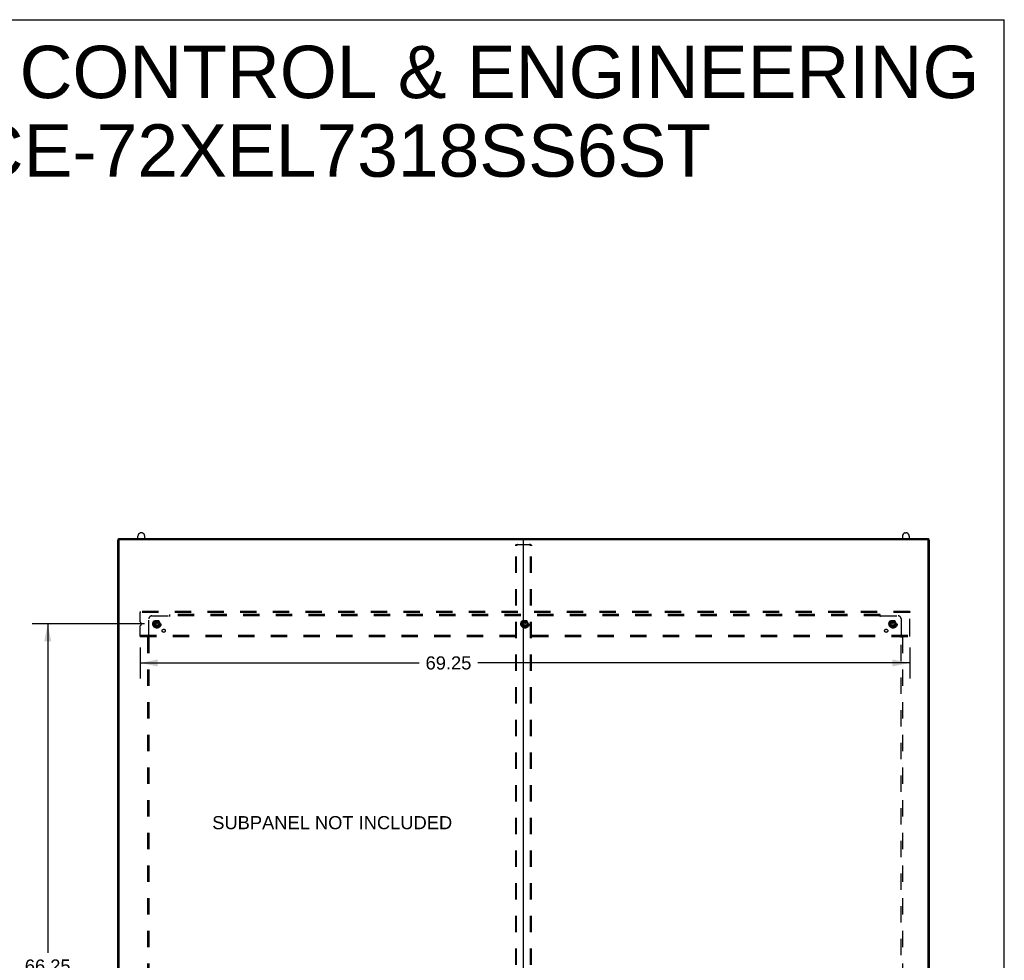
# Model space of a CAD drawing. Header units: inches. Extents: x 0 to 267, y 0 to 173.
# Tile 104 of 104: x 179 to 267, y 88 to 173. Entities that reach past the tile are written whole.
import ezdxf

# ---------------------------------------------------------------- set-up
doc = ezdxf.new("R2010")
doc.units = ezdxf.units.IN
doc.header["$LTSCALE"] = 14.696721
doc.header["$MEASUREMENT"] = 0
doc.linetypes.add('DOT', pattern=[0.2, 0.1, -0.1])
doc.linetypes.add('HIDDEN', pattern=[0.2, 0.1, -0.1])
doc.layers.get('0').update_dxf_attribs({"linetype": 'CONTINUOUS'})
for name, color, linetype in [('02___PRT_ALL_AXES', 7, 'CONTINUOUS'), ('DEFAULT_2', 8, 'HIDDEN'), ('DIMENSIONS', 7, 'CONTINUOUS')]:
    doc.layers.add(name, color=color, linetype=linetype)
doc.styles.get("Standard").update_dxf_attribs({"font": 'arial.ttf'})
doc.dimstyles.new('DIMSTYLE_1', dxfattribs={"dimtxt": 1.178881, "dimasz": 1.571842, "dimexe": 0.09, "dimexo": 0.07, "dimgap": 0.0375, "dimtad": 0, "dimtih": 1, "dimtoh": 1, "dimzin": 4, "dimdsep": 46, "dimtxsty": 'Standard', "dimblk": '_FILLED', "dimblk1": '_FILLED', "dimblk2": '_FILLED', "dimcen": 0.09, "dimazin": 1, "dimtfac": 1, "dimtofl": 0, "dimtmove": 0, "dimatfit": 3, "dimldrblk": '_FILLED', "dimfxl": 0, "dimtolj": 1, "dimtzin": 4, "dimarcsym": 0})

# ---------------------------------------------------------------- blocks, each defined once
blk = doc.blocks.new('_FILLED')
at = {"color": 0, "linetype": 'ByBlock'}
blk.add_solid([(0, 0), (-1, 0.2), (-1, -0.2)], dxfattribs=at)
blk = doc.blocks.new('*D2')
at = {"layer": 'DIMENSIONS', "color": 2, "linetype": 'Continuous'}
for p, q in [((189.851, 118.535), (179.713, 118.535)), ((181.128, 118.535), (181.128, 88.927)), ((181.128, 52.285), (181.128, 86.569)), ((189.851, 52.285), (179.713, 52.285))]:
    blk.add_line(p, q, dxfattribs=at)
at = {"layer": 'DIMENSIONS', "color": 2, "linetype": 'Continuous', "xscale": 1.5718418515, "yscale": 1.5718418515, "zscale": 1.5718418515}
for p, rotation in [((181.128, 118.535), 90), ((181.128, 52.285), 270)]:
    blk.add_blockref('_FILLED', p, dxfattribs=dict(at, rotation=rotation))
at = {"layer": 'DIMENSIONS', "color": 2, "linetype": 'Continuous', "insert": (181.128, 88.338), "char_height": 1.1789, "width": 4.11951, "attachment_point": 2, "line_spacing_factor": 0.9}
blk.add_mtext('66.25', dxfattribs=at)
blk = doc.blocks.new('*D7')
at = {"layer": 'DIMENSIONS', "color": 2, "linetype": 'Continuous'}
for p, q in [((189.451, 116.414), (189.451, 113.608)), ((258.701, 116.414), (258.701, 113.608)), ((189.451, 115.022), (214.542, 115.022)), ((258.701, 115.022), (219.84, 115.022))]:
    blk.add_line(p, q, dxfattribs=at)
at = {"layer": 'DIMENSIONS', "color": 2, "linetype": 'Continuous', "xscale": 1.5718418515, "yscale": 1.5718418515, "zscale": 1.5718418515, "rotation": 180}
blk.add_blockref('_FILLED', (189.451, 115.022), dxfattribs=at)
at = {"layer": 'DIMENSIONS', "color": 2, "linetype": 'Continuous', "xscale": 1.5718418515, "yscale": 1.5718418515, "zscale": 1.5718418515}
blk.add_blockref('_FILLED', (258.701, 115.022), dxfattribs=at)
at = {"layer": 'DIMENSIONS', "color": 2, "linetype": 'Continuous', "insert": (217.191, 115.612), "char_height": 1.1789, "width": 4.11951, "attachment_point": 2, "line_spacing_factor": 0.9}
blk.add_mtext('69.25', dxfattribs=at)

msp = doc.modelspace()

# ---------------------------------------------------------------- linework, layer by layer
at = {"color": 7, "linetype": 'Continuous'}
for p, q in [((0, 172.903), (267.213, 172.903)), ((267.213, 0), (267.213, 172.903)), ((189.599, 126.721), (189.511, 126.721)), ((258.303, 126.721), (258.391, 126.721)), ((187.555, 126.112), (187.451, 126.112)), ((187.503, 126.112), (187.503, 126.207)), ((187.555, 126.112), (187.555, 126.108)), ((187.563, 126.223), (260.339, 126.223)), ((189.249, 126.223), (189.249, 126.421)), ((189.861, 126.223), (189.861, 126.421)), ((258.041, 126.421), (258.041, 126.223)), ((258.653, 126.421), (258.653, 126.223)), ((260.347, 126.112), (260.347, 126.112)), ((260.347, 126.112), (260.451, 126.112)), ((260.399, 126.207), (260.399, 126.112))]:
    msp.add_line(p, q, dxfattribs=at)
at = {"color": 3, "linetype": 'Continuous'}
for p, q in [((187.451, 49.514), (187.451, 126.112)), ((187.555, 49.514), (187.555, 126.108)), ((260.347, 126.108), (187.555, 126.108)), ((187.563, 126.122), (260.339, 126.122)), ((223.951, 49.514), (223.951, 126.108)), ((260.347, 49.514), (260.347, 126.108)), ((260.451, 126.112), (260.451, 49.514))]:
    msp.add_line(p, q, dxfattribs=at)
at = {"color": 7, "linetype": 'Continuous'}
for points in [[(187.503, 126.207), (187.503, 126.208), (187.504, 126.21), (187.505, 126.211), (187.506, 126.212), (187.508, 126.214), (187.511, 126.215), (187.514, 126.216), (187.517, 126.217), (187.52, 126.218), (187.524, 126.219), (187.528, 126.22), (187.533, 126.22), (187.537, 126.221), (187.542, 126.222), (187.547, 126.222), (187.552, 126.222), (187.558, 126.223), (187.563, 126.223)], [(260.339, 126.223), (260.344, 126.223), (260.349, 126.222), (260.354, 126.222), (260.359, 126.222), (260.364, 126.221), (260.369, 126.22), (260.373, 126.22), (260.377, 126.219), (260.381, 126.218), (260.385, 126.217), (260.388, 126.216), (260.391, 126.215), (260.393, 126.214), (260.395, 126.212), (260.397, 126.211), (260.398, 126.21), (260.399, 126.208), (260.399, 126.207)]]:
    msp.add_lwpolyline(points, dxfattribs=at)
at = {"color": 3, "linetype": 'Continuous'}
for points in [[(187.563, 126.122), (187.558, 126.122), (187.552, 126.122), (187.547, 126.122), (187.542, 126.121), (187.537, 126.121), (187.533, 126.12), (187.528, 126.119), (187.524, 126.118), (187.52, 126.118), (187.517, 126.117), (187.514, 126.116), (187.511, 126.114), (187.508, 126.113), (187.507, 126.112)], [(260.395, 126.112), (260.393, 126.113), (260.391, 126.114), (260.388, 126.116), (260.385, 126.117), (260.381, 126.118), (260.377, 126.118), (260.373, 126.119), (260.369, 126.12), (260.364, 126.121), (260.359, 126.121), (260.354, 126.122), (260.349, 126.122), (260.344, 126.122), (260.339, 126.122)]]:
    msp.add_lwpolyline(points, dxfattribs=at)
at = {"color": 7, "linetype": 'Continuous'}
for centre, radius, start, end in [((189.555, 126.421), 0.306, 105.63034, 180), ((189.511, 126.577), 0.144, 90, 105.63034), ((189.599, 126.577), 0.144, 74.36966, 90), ((189.555, 126.421), 0.306, 0, 74.36966), ((258.347, 126.421), 0.306, 105.63034, 180), ((258.303, 126.577), 0.144, 90, 105.63034), ((258.391, 126.577), 0.144, 74.36966, 90), ((258.347, 126.421), 0.306, 0, 74.36966)]:
    msp.add_arc(centre, radius, start, end, dxfattribs=at)
at = {"layer": '02___PRT_ALL_AXES', "color": 8, "linetype": 'HIDDEN'}
for centre, radius in [((190.951, 118.535), 0.372), ((190.951, 118.535), 0.356), ((190.951, 118.535), 0.25), ((224.076, 118.535), 0.372), ((224.076, 118.535), 0.356), ((224.076, 118.535), 0.25), ((257.201, 118.535), 0.372), ((257.201, 118.535), 0.356), ((257.201, 118.535), 0.25), ((190.951, 118.535), 0.183), ((191.57, 117.917), 0.141), ((224.076, 118.535), 0.183), ((256.582, 117.917), 0.141), ((257.201, 118.535), 0.183)]:
    msp.add_circle(centre, radius, dxfattribs=at)
at = {"layer": 'DEFAULT_2', "color": 8, "linetype": 'HIDDEN'}
for p, q in [((223.244, 49.639), (223.244, 125.553)), ((223.317, 49.639), (223.317, 125.553)), ((223.332, 125.678), (223.406, 125.678)), ((223.406, 125.678), (224.496, 125.678)), ((224.57, 125.678), (224.496, 125.678)), ((224.584, 49.639), (224.584, 125.553)), ((224.658, 49.639), (224.658, 125.553)), ((189.451, 119.66), (189.451, 119.556)), ((258.701, 119.66), (189.451, 119.66)), ((258.701, 119.66), (258.701, 119.556)), ((189.451, 118.723), (189.451, 119.556)), ((258.701, 119.556), (189.451, 119.556)), ((190.232, 117.415), (190.232, 119.004)), ((190.482, 119.254), (192.072, 119.254)), ((190.788, 118.808), (190.633, 118.54)), ((191.105, 118.813), (190.796, 118.813)), ((191.268, 118.54), (191.114, 118.808)), ((192.09, 119.273), (192.083, 119.266)), ((192.107, 119.213), (192.107, 119.379)), ((256.045, 119.379), (192.107, 119.379)), ((256.045, 119.254), (192.107, 119.254)), ((223.913, 118.808), (223.758, 118.54)), ((224.23, 118.813), (223.921, 118.813)), ((224.393, 118.54), (224.239, 118.808)), ((256.045, 119.213), (256.045, 119.379)), ((256.08, 119.254), (257.67, 119.254)), ((257.038, 118.808), (256.883, 118.54)), ((257.355, 118.813), (257.046, 118.813)), ((257.518, 118.54), (257.364, 118.808)), ((257.92, 119.004), (257.92, 117.415)), ((258.701, 117.514), (258.701, 119.556)), ((189.451, 117.514), (189.451, 118.348)), ((189.558, 118.578), (189.477, 118.659)), ((189.477, 118.412), (189.558, 118.493)), ((190.633, 118.53), (190.788, 118.263)), ((191.105, 118.258), (190.796, 118.258)), ((191.114, 118.263), (191.268, 118.53)), ((223.758, 118.53), (223.913, 118.263)), ((224.23, 118.258), (223.921, 118.258)), ((224.239, 118.263), (224.393, 118.53)), ((256.883, 118.53), (257.038, 118.263)), ((257.355, 118.258), (257.046, 118.258)), ((257.364, 118.263), (257.518, 118.53)), ((189.451, 117.41), (189.451, 117.514)), ((189.451, 117.514), (258.701, 117.514)), ((189.451, 117.41), (258.701, 117.41)), ((190.107, 117.379), (190.107, 53.442)), ((190.107, 117.379), (190.273, 117.379)), ((190.232, 117.379), (190.232, 53.442)), ((257.879, 117.379), (258.045, 117.379)), ((257.92, 53.442), (257.92, 117.379)), ((257.938, 117.396), (257.931, 117.403)), ((258.045, 117.379), (258.045, 53.442)), ((258.701, 117.41), (258.701, 117.514))]:
    msp.add_line(p, q, dxfattribs=at)
for points in [[(223.244, 125.553), (223.244, 125.562), (223.245, 125.57), (223.246, 125.579), (223.247, 125.588), (223.249, 125.596), (223.252, 125.605), (223.255, 125.613), (223.258, 125.62), (223.261, 125.628), (223.265, 125.635), (223.27, 125.641), (223.274, 125.647), (223.279, 125.653), (223.284, 125.658), (223.29, 125.662), (223.295, 125.666), (223.301, 125.67), (223.307, 125.673), (223.313, 125.675), (223.32, 125.676), (223.326, 125.677), (223.332, 125.678)], [(223.406, 125.678), (223.399, 125.677), (223.393, 125.676), (223.387, 125.675), (223.381, 125.673), (223.375, 125.67), (223.369, 125.666), (223.363, 125.662), (223.358, 125.658), (223.353, 125.653), (223.348, 125.647), (223.343, 125.641), (223.339, 125.635), (223.335, 125.628), (223.331, 125.62), (223.328, 125.613), (223.325, 125.605), (223.323, 125.596), (223.321, 125.588), (223.319, 125.579), (223.318, 125.57), (223.317, 125.562), (223.317, 125.553)], [(224.584, 125.553), (224.584, 125.562), (224.583, 125.57), (224.582, 125.579), (224.581, 125.588), (224.579, 125.596), (224.576, 125.605), (224.574, 125.613), (224.57, 125.62), (224.567, 125.628), (224.563, 125.635), (224.558, 125.641), (224.554, 125.647), (224.549, 125.653), (224.544, 125.658), (224.538, 125.662), (224.533, 125.666), (224.527, 125.67), (224.521, 125.673), (224.515, 125.675), (224.509, 125.676), (224.502, 125.677), (224.496, 125.678)], [(224.57, 125.678), (224.576, 125.677), (224.582, 125.676), (224.588, 125.675), (224.594, 125.673), (224.6, 125.67), (224.606, 125.666), (224.612, 125.662), (224.617, 125.658), (224.622, 125.653), (224.627, 125.647), (224.632, 125.641), (224.636, 125.635), (224.64, 125.628), (224.644, 125.62), (224.647, 125.613), (224.65, 125.605), (224.652, 125.596), (224.654, 125.588), (224.656, 125.579), (224.657, 125.57), (224.658, 125.562), (224.658, 125.553)], [(192.083, 119.266), (192.081, 119.264), (192.079, 119.262), (192.077, 119.26), (192.075, 119.258), (192.073, 119.256), (192.072, 119.254)], [(192.085, 119.235), (192.082, 119.239), (192.08, 119.242), (192.079, 119.244), (192.078, 119.246), (192.076, 119.249), (192.075, 119.251), (192.073, 119.253), (192.072, 119.254)], [(192.107, 119.213), (192.105, 119.214), (192.104, 119.215), (192.102, 119.216), (192.1, 119.217), (192.099, 119.218), (192.097, 119.219), (192.096, 119.22), (192.094, 119.222), (192.093, 119.223), (192.091, 119.225), (192.09, 119.227), (192.089, 119.229), (192.087, 119.231), (192.086, 119.233), (192.085, 119.235)], [(192.107, 119.293), (192.105, 119.29), (192.104, 119.288), (192.102, 119.286), (192.1, 119.284), (192.098, 119.282), (192.097, 119.28), (192.095, 119.278), (192.093, 119.276), (192.092, 119.275), (192.09, 119.273)], [(256.045, 119.293), (256.046, 119.29), (256.048, 119.288), (256.05, 119.286), (256.052, 119.284), (256.053, 119.282), (256.055, 119.28), (256.057, 119.278), (256.058, 119.276), (256.06, 119.275), (256.062, 119.273), (256.067, 119.268)], [(256.045, 119.213), (256.046, 119.214), (256.048, 119.215), (256.05, 119.216), (256.051, 119.217), (256.053, 119.218), (256.054, 119.219), (256.056, 119.22), (256.057, 119.222), (256.059, 119.223), (256.06, 119.225), (256.062, 119.227), (256.063, 119.229), (256.064, 119.231), (256.066, 119.233), (256.067, 119.235), (256.07, 119.239)], [(256.067, 119.268), (256.069, 119.266), (256.071, 119.264), (256.073, 119.262), (256.075, 119.26), (256.077, 119.258), (256.078, 119.256), (256.08, 119.254)], [(256.07, 119.239), (256.071, 119.242), (256.073, 119.244), (256.074, 119.246), (256.076, 119.249), (256.077, 119.251), (256.078, 119.253), (256.08, 119.254)], [(190.194, 117.379), (190.196, 117.381), (190.198, 117.383), (190.2, 117.384), (190.203, 117.386), (190.205, 117.388), (190.207, 117.39), (190.208, 117.391), (190.21, 117.393), (190.212, 117.395), (190.213, 117.396), (190.219, 117.401)], [(190.219, 117.401), (190.22, 117.403), (190.223, 117.405), (190.225, 117.407), (190.227, 117.409), (190.229, 117.411), (190.23, 117.413), (190.232, 117.415)], [(190.247, 117.404), (190.244, 117.406), (190.242, 117.407), (190.24, 117.409), (190.238, 117.41), (190.236, 117.412), (190.234, 117.413), (190.232, 117.415)], [(190.273, 117.379), (190.272, 117.381), (190.271, 117.383), (190.271, 117.384), (190.27, 117.386), (190.269, 117.388), (190.267, 117.389), (190.266, 117.391), (190.265, 117.392), (190.263, 117.394), (190.261, 117.395), (190.259, 117.396), (190.258, 117.398), (190.256, 117.399), (190.254, 117.4), (190.251, 117.402), (190.247, 117.404)], [(257.879, 117.379), (257.879, 117.381), (257.88, 117.383), (257.881, 117.384), (257.882, 117.386), (257.883, 117.388), (257.884, 117.389), (257.886, 117.391), (257.887, 117.392), (257.889, 117.394), (257.89, 117.395), (257.892, 117.396), (257.894, 117.398), (257.896, 117.399), (257.898, 117.4), (257.9, 117.402)], [(257.9, 117.402), (257.905, 117.404), (257.907, 117.406), (257.909, 117.407), (257.912, 117.409), (257.914, 117.41), (257.916, 117.412), (257.918, 117.413), (257.92, 117.415)], [(257.931, 117.403), (257.929, 117.405), (257.927, 117.407), (257.925, 117.409), (257.923, 117.411), (257.921, 117.413), (257.92, 117.415)], [(257.958, 117.379), (257.956, 117.381), (257.953, 117.383), (257.951, 117.384), (257.949, 117.386), (257.947, 117.388), (257.945, 117.39), (257.943, 117.391), (257.942, 117.393), (257.94, 117.395), (257.938, 117.396)]]:
    msp.add_lwpolyline(points, dxfattribs=at)
for centre, radius in [((190.951, 118.535), 0.318), ((190.951, 118.535), 0.204), ((224.076, 118.535), 0.318), ((224.076, 118.535), 0.204), ((257.201, 118.535), 0.318), ((257.201, 118.535), 0.204), ((190.951, 118.535), 0.183), ((190.951, 118.535), 0.183), ((190.951, 118.535), 0.166), ((190.951, 118.535), 0.0312), ((224.076, 118.535), 0.183), ((224.076, 118.535), 0.183), ((224.076, 118.535), 0.166), ((224.076, 118.535), 0.0312), ((257.201, 118.535), 0.183), ((257.201, 118.535), 0.183), ((257.201, 118.535), 0.166), ((257.201, 118.535), 0.0312)]:
    msp.add_circle(centre, radius, dxfattribs=at)
at = {"layer": 'DEFAULT_2', "color": 8, "linetype": 'DOT'}
for centre in [(190.951, 118.535), (224.076, 118.535), (257.201, 118.535)]:
    msp.add_circle(centre, 0.17, dxfattribs=at)
at = {"layer": 'DEFAULT_2', "color": 8, "linetype": 'HIDDEN'}
for centre, radius, start, end in [((190.482, 119.004), 0.25, 90, 180), ((190.796, 118.803), 0.01, 90.01235, 149.98915), ((191.105, 118.803), 0.01, 30.01204, 89.98872), ((223.921, 118.803), 0.01, 90.01235, 149.98915), ((224.23, 118.803), 0.01, 30.01204, 89.98872), ((257.046, 118.803), 0.01, 90.01235, 149.98915), ((257.355, 118.803), 0.01, 30.01204, 89.98872), ((257.67, 119.004), 0.25, 0, 90), ((189.541, 118.723), 0.09, 180, 225), ((189.541, 118.348), 0.09, 135, 180), ((189.516, 118.535), 0.06, 315, 45), ((190.642, 118.535), 0.01, 150.01268, 209.98829), ((190.796, 118.268), 0.01, 210.01204, 269.98872), ((191.105, 118.268), 0.01, 270.01235, 329.98915), ((191.26, 118.535), 0.01, 330.01268, 29.98829), ((223.767, 118.535), 0.01, 150.01268, 209.98829), ((223.921, 118.268), 0.01, 210.01204, 269.98872), ((224.23, 118.268), 0.01, 270.01235, 329.98915), ((224.385, 118.535), 0.01, 330.01268, 29.98829), ((256.892, 118.535), 0.01, 150.01268, 209.98829), ((257.046, 118.268), 0.01, 210.01204, 269.98872), ((257.355, 118.268), 0.01, 270.01235, 329.98915), ((257.51, 118.535), 0.01, 330.01268, 29.98829)]:
    msp.add_arc(centre, radius, start, end, dxfattribs=at)

# ---------------------------------------------------------------- texts
at = {"layer": 'DIMENSIONS', "color": 2, "linetype": 'Continuous', "attachment_point": 2, "line_spacing_factor": 0.9}
for s, insert, char_height, width in [('SAGINAW CONTROL & ENGINEERING\\PSCE-72XEL7318SS6ST', (205.315, 170.56), 4.71553, 119.0977), ('SUBPANEL NOT INCLUDED', (206.729, 101.24), 1.17888, 21.55731)]:
    msp.add_mtext(s, dxfattribs=dict(at, insert=insert, char_height=char_height, width=width))

# ---------------------------------------------------------------- dimensions: what is measured, and where the dimension line sits
at = {"layer": 'DIMENSIONS', "color": 2, "linetype": 'Continuous'}
dim = msp.add_linear_dim(base=(181.128, 52.285), p1=(189.921, 118.535), p2=(189.921, 52.285), angle=270, dimstyle='DIMSTYLE_1', dxfattribs=at)
dim.commit()
dim.dimension.update_dxf_attribs({"geometry": '*D2', "text_midpoint": (181.123, 87.742), "dimtype": 160})
dim = msp.add_linear_dim(base=(258.701, 115.022), p1=(189.451, 113.538), p2=(258.701, 113.538), dimstyle='DIMSTYLE_1', dxfattribs=at)
dim.commit()
dim.dimension.update_dxf_attribs({"geometry": '*D7', "text_midpoint": (217.186, 115.016), "dimtype": 160})

doc.saveas('drawing.dxf')
